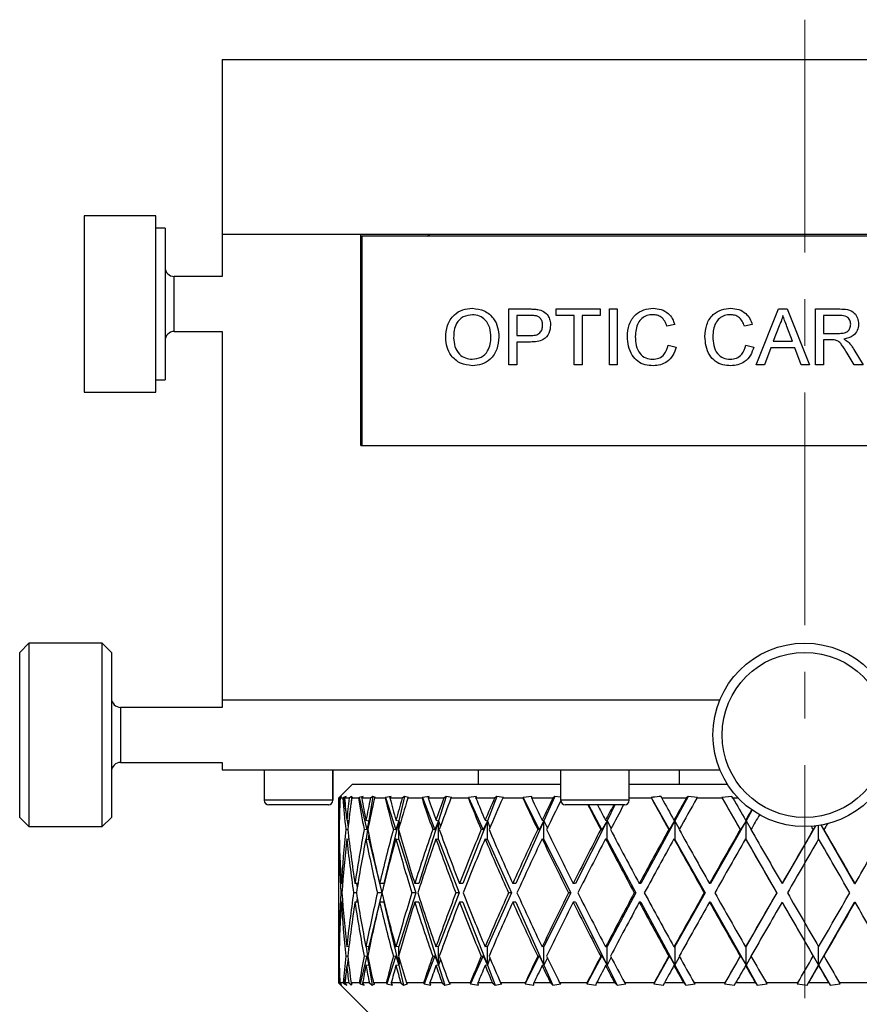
# Model space of a CAD drawing. Header units: inches. Extents: x 1.2 to 20.6, y 1.1 to 16.7.
# Tile 6 of 16: x 9.3 to 11.1, y 3.1 to 5.2. Entities that reach past the tile are written whole.
import ezdxf

# ---------------------------------------------------------------- set-up
doc = ezdxf.new("R2010")
doc.units = ezdxf.units.IN
doc.header["$MEASUREMENT"] = 0
doc.linetypes.add('CENTERX2', pattern=[0.8, 0.5, -0.1, 0.1, -0.1])
doc.layers.add('SLD-0', color=7, linetype='Continuous')

msp = doc.modelspace()

# ---------------------------------------------------------------- linework, layer by layer
at = {"color": 7, "linetype": 'Continuous', "lineweight": 25}
for p, q in [((9.7069, 5.1525), (9.7069, 4.7775)), ((9.7069, 5.1525), (12.2069, 5.1525)), ((9.5647, 4.8165), (9.4112, 4.8165)), ((9.4112, 4.8165), (9.4112, 4.5154)), ((9.5647, 4.5154), (9.5647, 4.8165)), ((9.5844, 4.7903), (9.5647, 4.7903)), ((9.5844, 4.7903), (9.5844, 4.5309)), ((9.7068, 4.7775), (9.7068, 4.6866)), ((9.7068, 4.7775), (10.0048, 4.7775)), ((10.0048, 4.7775), (12.2069, 4.7775)), ((10.0048, 4.3235), (10.0048, 4.7775)), ((10.1478, 4.7729), (10.1525, 4.7775)), ((10.0068, 4.7735), (10.0068, 4.3235)), ((10.0068, 4.7735), (11.9068, 4.7735)), ((9.7068, 4.6866), (9.6041, 4.6866)), ((9.6041, 4.5685), (9.6041, 4.6866)), ((10.0068, 4.6866), (10.0048, 4.6866)), ((10.3222, 4.6167), (10.3664, 4.6167)), ((10.3222, 4.4965), (10.3222, 4.6167)), ((10.4239, 4.6167), (10.5179, 4.6167)), ((10.4239, 4.6028), (10.4239, 4.6167)), ((10.5179, 4.6167), (10.5179, 4.6028)), ((10.5379, 4.6167), (10.5548, 4.6167)), ((10.5379, 4.4965), (10.5379, 4.6167)), ((10.5548, 4.6167), (10.5548, 4.4965)), ((10.8526, 4.4965), (10.9003, 4.6167)), ((10.9003, 4.6167), (10.9195, 4.6167)), ((10.9195, 4.6167), (10.9672, 4.4965)), ((10.98, 4.6167), (11.0321, 4.6167)), ((10.98, 4.4965), (10.98, 4.6167)), ((10.3679, 4.6028), (10.3392, 4.6028)), ((10.3392, 4.6028), (10.3392, 4.5597)), ((10.4624, 4.6028), (10.4239, 4.6028)), ((10.4624, 4.4965), (10.4624, 4.6028)), ((10.4794, 4.6028), (10.4794, 4.4965)), ((10.5179, 4.6028), (10.4794, 4.6028)), ((11.0327, 4.6028), (10.9969, 4.6028)), ((10.9969, 4.6028), (10.9969, 4.5643)), ((9.6041, 4.5685), (9.7068, 4.5685)), ((9.7068, 4.5685), (9.7068, 3.7775)), ((10.0048, 4.5685), (10.0068, 4.5685)), ((10.6781, 4.5833), (10.6611, 4.5797)), ((10.8444, 4.5833), (10.8275, 4.5797)), ((10.9017, 4.5806), (10.8894, 4.5474)), ((10.9304, 4.5474), (10.9187, 4.579)), ((10.3392, 4.5597), (10.3682, 4.5597)), ((10.3392, 4.5458), (10.3392, 4.4965)), ((10.3686, 4.5458), (10.3392, 4.5458)), ((10.8894, 4.5474), (10.9304, 4.5474)), ((10.9969, 4.5643), (11.0291, 4.5643)), ((10.9969, 4.5505), (10.9969, 4.4965)), ((11.0143, 4.5505), (10.9969, 4.5505)), ((9.5844, 4.5309), (9.5844, 4.4647)), ((10.6642, 4.539), (10.6812, 4.535)), ((10.8306, 4.539), (10.8475, 4.535)), ((10.8843, 4.5335), (10.8706, 4.4965)), ((10.9355, 4.5335), (10.8843, 4.5335)), ((10.9492, 4.4965), (10.9355, 4.5335)), ((11.0625, 4.5297), (11.0823, 4.4965)), ((9.4112, 4.5154), (9.4112, 4.4385)), ((9.5647, 4.4385), (9.5647, 4.5154)), ((11.0628, 4.4965), (11.0479, 4.5219)), ((10.3392, 4.4965), (10.3222, 4.4965)), ((10.4794, 4.4965), (10.4624, 4.4965)), ((10.5548, 4.4965), (10.5379, 4.4965)), ((10.8706, 4.4965), (10.8526, 4.4965)), ((10.9672, 4.4965), (10.9492, 4.4965)), ((10.9969, 4.4965), (10.98, 4.4965)), ((11.0823, 4.4965), (11.0628, 4.4965)), ((9.5647, 4.4647), (9.5844, 4.4647)), ((9.4112, 4.4385), (9.5647, 4.4385)), ((10.0048, 4.3235), (10.0068, 4.3235)), ((10.0068, 4.3235), (11.9068, 4.3235)), ((9.2923, 3.8994), (9.2726, 3.8797)), ((9.4498, 3.8994), (9.2923, 3.8994)), ((9.2923, 3.8994), (9.2923, 3.5057)), ((9.4694, 3.8797), (9.4498, 3.8994)), ((9.4498, 3.8628), (9.4498, 3.8994)), ((9.2726, 3.5253), (9.2726, 3.8797)), ((9.4694, 3.8797), (9.4694, 3.8468)), ((9.4498, 3.5057), (9.4498, 3.8628)), ((9.4694, 3.8468), (9.4694, 3.5253)), ((9.7068, 3.7775), (9.7068, 3.7616)), ((9.7068, 3.7775), (10.7748, 3.7775)), ((9.7068, 3.7616), (9.4891, 3.7616)), ((9.4891, 3.7616), (9.4891, 3.7506)), ((9.4891, 3.7506), (9.4891, 3.6435)), ((9.4891, 3.6435), (9.7068, 3.6435)), ((9.7068, 3.6435), (9.7068, 3.6275)), ((9.7068, 3.6275), (10.7748, 3.6275)), ((9.7973, 3.6275), (9.7973, 3.5622)), ((9.9446, 3.5622), (9.9446, 3.6275)), ((9.9448, 3.5622), (9.9448, 3.6275)), ((10.2568, 3.5965), (10.2568, 3.6275)), ((10.4332, 3.6275), (10.4332, 3.5622)), ((10.5805, 3.5622), (10.5805, 3.6275)), ((10.6876, 3.6275), (10.6876, 3.5965)), ((9.9868, 3.5965), (9.9605, 3.5702)), ((9.9868, 3.5965), (10.4332, 3.5965)), ((10.5805, 3.5965), (10.791, 3.5965)), ((9.923, 3.5622), (9.7973, 3.5622)), ((9.916, 3.5523), (9.8072, 3.5523)), ((9.9347, 3.5523), (9.916, 3.5523)), ((9.9446, 3.5622), (9.923, 3.5622)), ((9.9349, 3.5523), (9.9347, 3.5523)), ((9.9448, 3.5622), (9.9446, 3.5622)), ((9.9568, 3.5665), (9.9605, 3.5702)), ((9.9585, 3.5665), (9.9568, 3.5665)), ((9.9628, 3.5706), (9.9585, 3.5665)), ((9.9601, 3.5665), (9.9617, 3.5681)), ((9.9661, 3.5665), (9.9601, 3.5665)), ((9.9617, 3.5681), (9.9628, 3.5706)), ((9.9675, 3.5681), (9.9661, 3.5665)), ((9.9732, 3.5706), (9.9675, 3.5681)), ((9.9675, 3.5681), (9.9729, 3.5326)), ((9.9696, 3.5665), (9.9732, 3.5706)), ((9.9797, 3.5665), (9.9696, 3.5665)), ((9.9844, 3.5706), (9.9797, 3.5665)), ((9.9844, 3.5706), (9.9834, 3.5549)), ((9.9867, 3.5681), (9.9844, 3.5706)), ((9.9849, 3.5665), (9.9867, 3.5681)), ((9.9996, 3.5665), (9.9849, 3.5665)), ((10.0007, 3.5681), (9.9996, 3.5665)), ((10.0096, 3.5706), (10.0007, 3.5681)), ((10.0007, 3.5681), (10.0172, 3.4985)), ((10.0066, 3.5665), (10.0096, 3.5706)), ((10.025, 3.5665), (10.0066, 3.5665)), ((10.0299, 3.5706), (10.022, 3.5183)), ((10.0299, 3.5706), (10.025, 3.5665)), ((10.0356, 3.5681), (10.0299, 3.5706)), ((10.0337, 3.5665), (10.0356, 3.5681)), ((10.0566, 3.5665), (10.0337, 3.5665)), ((10.0575, 3.5681), (10.0566, 3.5665)), ((10.0694, 3.5706), (10.0575, 3.5681)), ((10.0575, 3.5681), (10.0795, 3.4985)), ((10.067, 3.5665), (10.0694, 3.5706)), ((10.0933, 3.5665), (10.067, 3.5665)), ((10.0983, 3.5706), (10.0859, 3.5183)), ((10.0983, 3.5706), (10.0933, 3.5665)), ((10.1071, 3.5681), (10.0983, 3.5706)), ((10.1053, 3.5665), (10.1071, 3.5681)), ((10.1358, 3.5665), (10.1053, 3.5665)), ((10.1365, 3.5681), (10.1358, 3.5665)), ((10.151, 3.5706), (10.1365, 3.5681)), ((10.1365, 3.5681), (10.1634, 3.4985)), ((10.1493, 3.5665), (10.151, 3.5706)), ((10.1828, 3.5665), (10.1493, 3.5665)), ((10.1878, 3.5706), (10.1713, 3.5183)), ((10.1878, 3.5706), (10.1828, 3.5665)), ((10.1996, 3.5681), (10.1878, 3.5706)), ((10.1977, 3.5665), (10.1996, 3.5681)), ((10.2352, 3.5665), (10.1977, 3.5665)), ((10.2356, 3.5681), (10.2352, 3.5665)), ((10.2524, 3.5706), (10.2356, 3.5681)), ((10.2356, 3.5681), (10.2669, 3.4985)), ((10.2515, 3.5665), (10.2524, 3.5706)), ((10.2914, 3.5665), (10.2515, 3.5665)), ((10.2962, 3.5706), (10.276, 3.5183)), ((10.2962, 3.5706), (10.2914, 3.5665)), ((10.3108, 3.5681), (10.2962, 3.5706)), ((10.3089, 3.5665), (10.3108, 3.5681)), ((10.3524, 3.5665), (10.3089, 3.5665)), ((10.3525, 3.5681), (10.3524, 3.5665)), ((10.3712, 3.5706), (10.3525, 3.5681)), ((10.3525, 3.5681), (10.3873, 3.4985)), ((10.3711, 3.5665), (10.3712, 3.5706)), ((10.4163, 3.5665), (10.3711, 3.5665)), ((10.421, 3.5706), (10.3974, 3.5183)), ((10.421, 3.5706), (10.4163, 3.5665)), ((10.4332, 3.5688), (10.421, 3.5706)), ((10.5805, 3.5622), (10.4332, 3.5622)), ((10.5706, 3.5523), (10.4431, 3.5523)), ((10.4927, 3.5523), (10.5218, 3.4985)), ((10.5497, 3.5523), (10.5327, 3.5183)), ((10.6282, 3.5665), (10.5805, 3.5665)), ((10.6276, 3.5681), (10.6282, 3.5665)), ((10.6276, 3.5681), (10.667, 3.4985)), ((10.6502, 3.5665), (10.6488, 3.5706)), ((10.7028, 3.5665), (10.6502, 3.5665)), ((10.7066, 3.5706), (10.6784, 3.5183)), ((10.7066, 3.5706), (10.7028, 3.5665)), ((10.7268, 3.5681), (10.7066, 3.5706)), ((10.7254, 3.5665), (10.7268, 3.5681)), ((10.78, 3.5665), (10.7254, 3.5665)), ((10.8007, 3.5706), (10.7792, 3.5681)), ((10.7792, 3.5681), (10.78, 3.5665)), ((10.7792, 3.5681), (10.8193, 3.4985)), ((10.8029, 3.5665), (10.8007, 3.5706)), ((10.8145, 3.5665), (10.8029, 3.5665)), ((9.9568, 3.5309), (9.9568, 3.4676)), ((10.8439, 3.5413), (10.8309, 3.5183)), ((9.2726, 3.5253), (9.2923, 3.5057)), ((9.4498, 3.5057), (9.4694, 3.5253)), ((9.9573, 3.5193), (9.9582, 3.5192)), ((9.9743, 3.5193), (9.9788, 3.5187)), ((9.9749, 3.5192), (9.9771, 3.5046)), ((10.0155, 3.5193), (10.022, 3.5183)), ((10.022, 3.5183), (10.0161, 3.4792)), ((10.022, 3.5183), (10.0172, 3.4985)), ((10.022, 3.5118), (10.022, 3.5183)), ((10.022, 3.5183), (10.0226, 3.5146)), ((10.0859, 3.5183), (10.0539, 3.3834)), ((10.0859, 3.5183), (10.0795, 3.4985)), ((10.0798, 3.5193), (10.0859, 3.5183)), ((10.0859, 3.5009), (10.0859, 3.5183)), ((10.0859, 3.5183), (10.0882, 3.5089)), ((10.1713, 3.5183), (10.1286, 3.3834)), ((10.1713, 3.5183), (10.1634, 3.4985)), ((10.1658, 3.5193), (10.1713, 3.5183)), ((10.1713, 3.4783), (10.1713, 3.5183)), ((10.1713, 3.5183), (10.1753, 3.5058)), ((10.276, 3.5183), (10.2236, 3.3834)), ((10.276, 3.5183), (10.2669, 3.4985)), ((10.2712, 3.5193), (10.276, 3.5183)), ((10.276, 3.4783), (10.276, 3.5183)), ((10.276, 3.5183), (10.2816, 3.5039)), ((10.3974, 3.5183), (10.3367, 3.3834)), ((10.3974, 3.5183), (10.3873, 3.4985)), ((10.3935, 3.5193), (10.3974, 3.5183)), ((10.3974, 3.4783), (10.3974, 3.5183)), ((10.3974, 3.5183), (10.4047, 3.5025)), ((10.5327, 3.5183), (10.465, 3.3834)), ((10.5327, 3.5183), (10.5218, 3.4985)), ((10.5297, 3.5193), (10.5327, 3.5183)), ((10.5327, 3.4783), (10.5327, 3.5183)), ((10.5327, 3.5183), (10.5413, 3.5013)), ((10.6784, 3.5183), (10.6055, 3.3834)), ((10.667, 3.4985), (10.6784, 3.5183)), ((10.6784, 3.5183), (10.6764, 3.5193)), ((10.6784, 3.5183), (10.6784, 3.4783)), ((10.6882, 3.5004), (10.6784, 3.5183)), ((10.8309, 3.5183), (10.7546, 3.3834)), ((10.8309, 3.5183), (10.8193, 3.4985)), ((10.83, 3.5193), (10.8309, 3.5183)), ((10.8309, 3.4783), (10.8309, 3.5183)), ((10.8309, 3.5183), (10.8417, 3.4995)), ((11.064, 3.3834), (10.992, 3.5088)), ((10.9921, 3.5088), (10.9981, 3.4985)), ((9.2923, 3.5057), (9.4498, 3.5057)), ((9.9577, 3.4992), (9.957, 3.4993)), ((9.9766, 3.4987), (9.9722, 3.4993)), ((10.0172, 3.4985), (10.0116, 3.4993)), ((10.0795, 3.4985), (10.0743, 3.4993)), ((10.0859, 3.4783), (10.0859, 3.4976)), ((10.1634, 3.4985), (10.1587, 3.4993)), ((10.2669, 3.4985), (10.2628, 3.4993)), ((10.3873, 3.4985), (10.384, 3.4993)), ((10.5218, 3.4985), (10.5193, 3.4993)), ((10.6653, 3.4993), (10.667, 3.4985)), ((10.8193, 3.4985), (10.8185, 3.4993)), ((10.98, 3.507), (10.9087, 3.3834)), ((10.98, 3.507), (10.975, 3.4985)), ((10.975, 3.4985), (10.9752, 3.4993)), ((10.9865, 3.4789), (10.9865, 3.5079)), ((10.9981, 3.4985), (10.9983, 3.4993)), ((9.9573, 3.4793), (9.9583, 3.4792)), ((9.9743, 3.4793), (9.9789, 3.4786)), ((9.9787, 3.4803), (9.9786, 3.4787)), ((10.0155, 3.4793), (10.022, 3.4783)), ((10.022, 3.4783), (10.022, 3.4867)), ((10.022, 3.4783), (10.0492, 3.3634)), ((10.0798, 3.4793), (10.0859, 3.4783)), ((10.0859, 3.4783), (10.1223, 3.3634)), ((10.1658, 3.4793), (10.1713, 3.4783)), ((10.1713, 3.4783), (10.2158, 3.3634)), ((10.2712, 3.4793), (10.276, 3.4783)), ((10.276, 3.4783), (10.3277, 3.3634)), ((10.3935, 3.4793), (10.3974, 3.4783)), ((10.3974, 3.4783), (10.455, 3.3634)), ((10.5297, 3.4793), (10.5327, 3.4783)), ((10.5327, 3.4783), (10.5947, 3.3634)), ((10.6784, 3.4783), (10.6764, 3.4793)), ((10.6784, 3.4783), (10.7433, 3.3634)), ((10.83, 3.4793), (10.8309, 3.4783)), ((10.8309, 3.4783), (10.8972, 3.3634)), ((9.9568, 3.4276), (9.9568, 3.2992)), ((9.9655, 3.3834), (9.9627, 3.3834)), ((9.9982, 3.3834), (9.9919, 3.3834)), ((9.9955, 3.3834), (9.9968, 3.3747)), ((10.0539, 3.3834), (10.0448, 3.3834)), ((10.1286, 3.3834), (10.1202, 3.3834)), ((10.2236, 3.3834), (10.2162, 3.3834)), ((10.3367, 3.3834), (10.3304, 3.3834)), ((10.465, 3.3834), (10.4601, 3.3834)), ((10.6055, 3.3834), (10.602, 3.3834)), ((10.7546, 3.3834), (10.7526, 3.3834)), ((10.9087, 3.3834), (10.9082, 3.3834)), ((11.064, 3.3834), (11.0651, 3.3834)), ((9.964, 3.3634), (9.9615, 3.3634)), ((9.995, 3.3634), (9.9889, 3.3634)), ((10.0492, 3.3634), (10.022, 3.2484)), ((10.0492, 3.3634), (10.0401, 3.3634)), ((10.1223, 3.3634), (10.0859, 3.2484)), ((10.1223, 3.3634), (10.1139, 3.3634)), ((10.2158, 3.3634), (10.1713, 3.2484)), ((10.2158, 3.3634), (10.2085, 3.3634)), ((10.3277, 3.3634), (10.276, 3.2484)), ((10.3277, 3.3634), (10.3215, 3.3634)), ((10.455, 3.3634), (10.3974, 3.2484)), ((10.455, 3.3634), (10.4501, 3.3634)), ((10.5947, 3.3634), (10.5327, 3.2484)), ((10.5947, 3.3634), (10.5912, 3.3634)), ((10.7433, 3.3634), (10.6784, 3.2484)), ((10.7433, 3.3634), (10.7413, 3.3634)), ((10.8972, 3.3634), (10.8309, 3.2484)), ((10.8972, 3.3634), (10.8967, 3.3634)), ((9.9655, 3.3434), (9.9627, 3.3434)), ((9.9982, 3.3434), (9.9919, 3.3434)), ((9.9968, 3.3521), (9.9955, 3.3434)), ((10.0539, 3.3434), (10.0448, 3.3434)), ((10.0539, 3.3434), (10.0859, 3.2084)), ((10.1286, 3.3434), (10.1202, 3.3434)), ((10.1286, 3.3434), (10.1713, 3.2084)), ((10.2236, 3.3434), (10.2162, 3.3434)), ((10.2236, 3.3434), (10.276, 3.2084)), ((10.3367, 3.3434), (10.3304, 3.3434)), ((10.3367, 3.3434), (10.3974, 3.2084)), ((10.465, 3.3434), (10.4601, 3.3434)), ((10.465, 3.3434), (10.5327, 3.2084)), ((10.6055, 3.3434), (10.602, 3.3434)), ((10.6055, 3.3434), (10.6784, 3.2084)), ((10.7546, 3.3434), (10.7526, 3.3434)), ((10.7546, 3.3434), (10.8309, 3.2084)), ((10.9087, 3.3434), (10.9082, 3.3434)), ((10.9087, 3.3434), (10.9865, 3.2084)), ((10.9865, 3.2084), (11.064, 3.3434)), ((11.064, 3.3434), (11.0651, 3.3434)), ((9.9568, 3.2592), (9.9568, 3.1959)), ((9.9583, 3.2476), (9.9573, 3.2475)), ((9.9789, 3.2481), (9.9743, 3.2475)), ((9.9786, 3.2481), (9.9787, 3.2465)), ((10.022, 3.2484), (10.0155, 3.2475)), ((10.0161, 3.2476), (10.022, 3.2084)), ((10.022, 3.2401), (10.022, 3.2484)), ((10.0859, 3.2484), (10.0798, 3.2475)), ((10.0859, 3.2291), (10.0859, 3.2484)), ((10.1713, 3.2484), (10.1658, 3.2475)), ((10.1713, 3.2084), (10.1713, 3.2484)), ((10.276, 3.2484), (10.2712, 3.2475)), ((10.276, 3.2084), (10.276, 3.2484)), ((10.3974, 3.2484), (10.3935, 3.2475)), ((10.3974, 3.2084), (10.3974, 3.2484)), ((10.5327, 3.2484), (10.5297, 3.2475)), ((10.5327, 3.2084), (10.5327, 3.2484)), ((10.6764, 3.2475), (10.6784, 3.2484)), ((10.6784, 3.2484), (10.6784, 3.2084)), ((10.8309, 3.2484), (10.83, 3.2475)), ((10.8309, 3.2084), (10.8309, 3.2484)), ((10.9865, 3.2084), (10.9865, 3.2479)), ((9.957, 3.2275), (9.9577, 3.2276)), ((9.9722, 3.2275), (9.9766, 3.2281)), ((9.9771, 3.2222), (9.9749, 3.2076)), ((10.0172, 3.2283), (10.0029, 3.168)), ((10.0116, 3.2275), (10.0172, 3.2283)), ((10.0172, 3.2283), (10.022, 3.2084)), ((10.022, 3.2084), (10.022, 3.2149)), ((10.0795, 3.2283), (10.0605, 3.168)), ((10.0743, 3.2275), (10.0795, 3.2283)), ((10.0795, 3.2283), (10.0859, 3.2084)), ((10.0859, 3.2084), (10.0859, 3.2259)), ((10.0882, 3.2179), (10.0859, 3.2084)), ((10.1634, 3.2283), (10.1401, 3.168)), ((10.1587, 3.2275), (10.1634, 3.2283)), ((10.1634, 3.2283), (10.1713, 3.2084)), ((10.1753, 3.221), (10.1713, 3.2084)), ((10.2669, 3.2283), (10.2398, 3.168)), ((10.2628, 3.2275), (10.2669, 3.2283)), ((10.2669, 3.2283), (10.276, 3.2084)), ((10.2816, 3.2229), (10.276, 3.2084)), ((10.3873, 3.2283), (10.3571, 3.168)), ((10.384, 3.2275), (10.3873, 3.2283)), ((10.3873, 3.2283), (10.3974, 3.2084)), ((10.4047, 3.2243), (10.3974, 3.2084)), ((10.5218, 3.2283), (10.4893, 3.168)), ((10.5193, 3.2275), (10.5218, 3.2283)), ((10.5218, 3.2283), (10.5327, 3.2084)), ((10.5413, 3.2254), (10.5327, 3.2084)), ((10.667, 3.2283), (10.6329, 3.168)), ((10.667, 3.2283), (10.6653, 3.2275)), ((10.6784, 3.2084), (10.667, 3.2283)), ((10.6784, 3.2084), (10.6882, 3.2264)), ((10.8193, 3.2283), (10.7845, 3.168)), ((10.8185, 3.2275), (10.8193, 3.2283)), ((10.8193, 3.2283), (10.8309, 3.2084)), ((10.8417, 3.2272), (10.8309, 3.2084)), ((10.975, 3.2283), (10.9865, 3.2084)), ((10.9752, 3.2275), (10.975, 3.2283)), ((10.9981, 3.2283), (10.9865, 3.2084)), ((10.9983, 3.2275), (10.9981, 3.2283)), ((9.9582, 3.2076), (9.9573, 3.2075)), ((9.9729, 3.1941), (9.9689, 3.168)), ((9.9788, 3.2081), (9.9743, 3.2075)), ((10.022, 3.2084), (10.0155, 3.2075)), ((10.0226, 3.2122), (10.022, 3.2084)), ((10.022, 3.2084), (10.0285, 3.1656)), ((10.0859, 3.2084), (10.0798, 3.2075)), ((10.0859, 3.2084), (10.096, 3.1656)), ((10.1713, 3.2084), (10.1658, 3.2075)), ((10.1713, 3.2084), (10.1848, 3.1656)), ((10.276, 3.2084), (10.2712, 3.2075)), ((10.276, 3.2084), (10.2926, 3.1656)), ((10.3974, 3.2084), (10.3935, 3.2075)), ((10.3974, 3.2084), (10.4167, 3.1656)), ((10.5327, 3.2084), (10.5297, 3.2075)), ((10.5327, 3.2084), (10.5541, 3.1656)), ((10.6764, 3.2075), (10.6784, 3.2084)), ((10.6784, 3.2084), (10.7015, 3.1656)), ((10.8309, 3.2084), (10.83, 3.2075)), ((10.8309, 3.2084), (10.8551, 3.1656)), ((10.9619, 3.1656), (10.9865, 3.2084)), ((10.9865, 3.2084), (10.9867, 3.2075)), ((10.9865, 3.2084), (11.0113, 3.1656)), ((9.9615, 3.1656), (9.9569, 3.1703)), ((9.9582, 3.1703), (9.9569, 3.1703)), ((9.9582, 3.1703), (9.963, 3.1656)), ((9.962, 3.168), (9.9596, 3.1703)), ((9.9669, 3.1703), (9.9596, 3.1703)), ((9.9669, 3.1703), (9.9689, 3.168)), ((9.9746, 3.1656), (9.9705, 3.1703)), ((9.9785, 3.1703), (9.9705, 3.1703)), ((9.9785, 3.1703), (9.9838, 3.1656)), ((9.9834, 3.1719), (9.9838, 3.1656)), ((9.9861, 3.168), (9.9836, 3.1703)), ((10.0013, 3.1703), (9.9836, 3.1703)), ((10.0013, 3.1703), (10.0029, 3.168)), ((10.0118, 3.1656), (10.0084, 3.1703)), ((10.023, 3.1703), (10.0084, 3.1703)), ((10.023, 3.1703), (10.0285, 3.1656)), ((10.0342, 3.168), (10.0315, 3.1703)), ((10.0592, 3.1703), (10.0315, 3.1703)), ((10.0592, 3.1703), (10.0605, 3.168)), ((10.0723, 3.1656), (10.0696, 3.1703)), ((10.0904, 3.1703), (10.0696, 3.1703)), ((10.0904, 3.1703), (10.096, 3.1656)), ((10.1049, 3.168), (10.1022, 3.1703)), ((10.1392, 3.1703), (10.1022, 3.1703)), ((10.1392, 3.1703), (10.1401, 3.168)), ((10.1546, 3.1656), (10.1527, 3.1703)), ((10.1792, 3.1703), (10.1527, 3.1703)), ((10.1792, 3.1703), (10.1848, 3.1656)), ((10.1967, 3.168), (10.194, 3.1703)), ((10.2393, 3.1703), (10.194, 3.1703)), ((10.2393, 3.1703), (10.2398, 3.168)), ((10.2567, 3.1656), (10.2556, 3.1703)), ((10.2871, 3.1703), (10.2556, 3.1703)), ((10.2871, 3.1703), (10.2926, 3.1656)), ((10.3071, 3.168), (10.3045, 3.1703)), ((10.3571, 3.1703), (10.3045, 3.1703)), ((10.3571, 3.1703), (10.3571, 3.168)), ((10.3759, 3.1656), (10.3758, 3.1703)), ((10.4115, 3.1703), (10.3758, 3.1703)), ((10.4115, 3.1703), (10.4167, 3.1656)), ((10.4336, 3.168), (10.4311, 3.1703)), ((10.4896, 3.1703), (10.4311, 3.1703)), ((10.4896, 3.1703), (10.4893, 3.168)), ((10.5095, 3.1656), (10.5103, 3.1703)), ((10.5493, 3.1703), (10.5103, 3.1703)), ((10.5493, 3.1703), (10.5541, 3.1656)), ((10.5729, 3.168), (10.5706, 3.1703)), ((10.6337, 3.1703), (10.5706, 3.1703)), ((10.6337, 3.1703), (10.6329, 3.168)), ((10.6541, 3.1656), (10.6558, 3.1703)), ((10.6972, 3.1703), (10.6558, 3.1703)), ((10.6972, 3.1703), (10.7015, 3.1656)), ((10.7217, 3.168), (10.7197, 3.1703)), ((10.7857, 3.1703), (10.7197, 3.1703)), ((10.7857, 3.1703), (10.7845, 3.168)), ((10.8062, 3.1656), (10.8086, 3.1703)), ((10.8514, 3.1703), (10.8086, 3.1703)), ((10.8514, 3.1703), (10.8551, 3.1656)), ((10.8763, 3.168), (10.8746, 3.1703)), ((10.9419, 3.1703), (10.8746, 3.1703)), ((10.9419, 3.1703), (10.9404, 3.168)), ((10.9619, 3.1656), (10.9652, 3.1703)), ((11.0083, 3.1703), (10.9652, 3.1703)), ((11.0083, 3.1703), (11.0113, 3.1656)), ((11.0329, 3.168), (11.0315, 3.1703)), ((11.0985, 3.1703), (11.0315, 3.1703)), ((9.961, 3.1662), (9.9615, 3.1656)), ((9.961, 3.1661), (10.0506, 3.0765)), ((9.963, 3.1656), (9.962, 3.168)), ((9.9689, 3.168), (9.9746, 3.1656)), ((9.9838, 3.1656), (9.9861, 3.168)), ((10.0029, 3.168), (10.0118, 3.1656)), ((10.0285, 3.1656), (10.0342, 3.168)), ((10.0605, 3.168), (10.0723, 3.1656)), ((10.096, 3.1656), (10.1049, 3.168)), ((10.1401, 3.168), (10.1546, 3.1656)), ((10.1848, 3.1656), (10.1967, 3.168)), ((10.2398, 3.168), (10.2567, 3.1656)), ((10.2926, 3.1656), (10.3071, 3.168)), ((10.3571, 3.168), (10.3759, 3.1656)), ((10.4167, 3.1656), (10.4336, 3.168)), ((10.4893, 3.168), (10.5095, 3.1656)), ((10.5541, 3.1656), (10.5729, 3.168)), ((10.6329, 3.168), (10.6541, 3.1656)), ((10.7015, 3.1656), (10.7217, 3.168)), ((10.7845, 3.168), (10.8062, 3.1656)), ((10.8551, 3.1656), (10.8763, 3.168)), ((10.9404, 3.168), (10.9619, 3.1656)), ((11.0113, 3.1656), (11.0329, 3.168))]:
    msp.add_line(p, q, dxfattribs=at)
for radius in [0.1969, 0.1772]:
    msp.add_circle((10.9568, 3.7025), radius, dxfattribs=at)
for centre, radius, start, end in [((9.6041, 4.7063), 0.0197, 180, 270), ((9.6041, 4.5488), 0.0197, 90, 180), ((9.4891, 3.7813), 0.0197, 180, 270), ((9.4891, 3.6238), 0.0197, 90, 180), ((9.8072, 3.5622), 0.00984, 180, 270), ((9.9347, 3.5622), 0.00984, 270, 0), ((9.9349, 3.5622), 0.00984, 270, 0), ((10.4431, 3.5622), 0.00984, 180, 270), ((10.5706, 3.5622), 0.00984, 270, 0)]:
    msp.add_arc(centre, radius, start, end, dxfattribs=at)
for centre, major_axis, ratio, start_param, end_param in [((10.9568, 3.3834), (-0.1607, 1.7296), 0.570645, 1.411893, 1.439279), ((10.9568, 3.3434), (-0.1607, 1.7296), 0.570645, 1.397754, 1.427696), ((10.9568, 3.3834), (-0.0728, 1.7315), 0.575988, 1.44067, 1.468055), ((10.9568, 3.3434), (-0.0728, 1.7315), 0.575988, 1.417415, 1.456472), ((10.9568, 3.3434), (-0.3726, 1.7203), 0.539415, 1.325306, 1.364364), ((10.9568, 3.3834), (-0.3726, 1.7203), 0.539415, 1.348561, 1.375947), ((10.9568, 3.3834), (0.1607, 1.7296), 0.570645, 1.517849, 1.545235), ((10.9568, 3.3434), (0.1607, 1.7296), 0.570645, 1.494594, 1.533652), ((10.9568, 3.3434), (-0.546, 1.7113), 0.489571, 1.286676, 1.325733), ((10.9568, 3.3834), (-0.546, 1.7113), 0.489571, 1.309931, 1.337316), ((10.9568, 3.3834), (0.3726, 1.7203), 0.539415, 1.581181, 1.608566), ((10.9568, 3.3434), (0.3726, 1.7203), 0.539415, 1.557926, 1.596983), ((10.9568, 3.3434), (-0.681, 1.7072), 0.428922, 1.272162, 1.31122), ((10.9568, 3.3834), (-0.681, 1.7072), 0.428922, 1.295417, 1.322803), ((10.9568, 3.3834), (0.546, 1.7113), 0.489571, 1.619811, 1.647197), ((10.9568, 3.3434), (0.546, 1.7113), 0.489571, 1.596556, 1.635614), ((10.9568, 3.3434), (-0.7845, 1.7085), 0.362958, 1.276468, 1.315525), ((10.9568, 3.3834), (-0.7845, 1.7085), 0.362958, 1.299723, 1.327108), ((10.9568, 3.3834), (0.681, 1.7072), 0.428922, 1.634325, 1.66171), ((10.9568, 3.3434), (0.681, 1.7072), 0.428922, 1.61107, 1.650128), ((10.9568, 3.3434), (-0.8631, 1.7133), 0.294824, 1.294176, 1.333233), ((10.9568, 3.3834), (-0.8631, 1.7133), 0.294824, 1.317431, 1.344816), ((10.9568, 3.3834), (0.7845, 1.7085), 0.362958, 1.630019, 1.657405), ((10.9568, 3.3434), (0.7845, 1.7085), 0.362958, 1.606764, 1.645822), ((10.9568, 3.3434), (-0.9213, 1.7195), 0.226103, 1.321053, 1.36011), ((10.9568, 3.3834), (-0.9213, 1.7195), 0.226103, 1.344308, 1.371693), ((10.9568, 3.3834), (0.8631, 1.7133), 0.294824, 1.612311, 1.639697), ((10.9568, 3.3434), (0.8631, 1.7133), 0.294824, 1.592296, 1.628114), ((10.9568, 3.3434), (-0.9624, 1.7254), 0.15748, 1.362264, 1.393061), ((10.9568, 3.3834), (-0.9624, 1.7254), 0.15748, 1.385498, 1.404644), ((10.9568, 3.3834), (0.9213, 1.7195), 0.226103, 1.593673, 1.61282), ((10.9568, 3.3434), (0.9213, 1.7195), 0.226103, 1.57044, 1.601237), ((10.9568, 3.3434), (-0.988, 1.7298), 0.089151, 1.390738, 1.429796), ((10.9568, 3.3834), (-0.988, 1.7298), 0.089151, 1.413993, 1.441379), ((10.9568, 3.3834), (0.9624, 1.7254), 0.15748, 1.552484, 1.579869), ((10.9568, 3.3434), (0.9624, 1.7254), 0.15748, 1.529229, 1.568286), ((10.9568, 3.3434), (-0.9993, 1.7319), 0.021059, 1.429465, 1.468523), ((10.9568, 3.3834), (-0.9993, 1.7319), 0.021059, 1.452721, 1.480106), ((10.9568, 3.3834), (0.988, 1.7298), 0.089151, 1.530028, 1.543134), ((10.9568, 3.3434), (0.988, 1.7298), 0.089151, 1.51304, 1.531551), ((10.9568, 3.3434), (0.9993, 1.7319), 0.021059, 1.485566, 1.492824), ((10.9568, 3.3834), (-0.0728, 1.7315), 0.575988, 1.479638, 1.509525), ((10.9568, 3.3834), (-0.1607, 1.7296), 0.570645, 1.450861, 1.517818), ((10.9568, 3.3834), (0.1607, 1.7296), 0.570645, 1.556817, 1.623774), ((10.9568, 3.3834), (-0.3726, 1.7203), 0.539415, 1.38753, 1.454487), ((10.9568, 3.3834), (0.3726, 1.7203), 0.539415, 1.620149, 1.687106), ((10.9568, 3.3834), (-0.546, 1.7113), 0.489571, 1.348899, 1.415856), ((10.9568, 3.3834), (0.546, 1.7113), 0.489571, 1.65878, 1.725736), ((10.9568, 3.3834), (-0.681, 1.7072), 0.428922, 1.334386, 1.401342), ((10.9568, 3.3834), (0.681, 1.7072), 0.428922, 1.673293, 1.74025), ((10.9568, 3.3834), (-0.7845, 1.7085), 0.362958, 1.338691, 1.405648), ((10.9568, 3.3834), (0.7845, 1.7085), 0.362958, 1.668988, 1.735945), ((10.9568, 3.3834), (-0.8631, 1.7133), 0.294824, 1.356399, 1.423356), ((10.9568, 3.3834), (0.8631, 1.7133), 0.294824, 1.65128, 1.718236), ((10.9568, 3.3834), (-0.9213, 1.7195), 0.226103, 1.383276, 1.450233), ((10.9568, 3.3834), (0.9213, 1.7195), 0.226103, 1.624403, 1.691359), ((10.9568, 3.3834), (-0.9624, 1.7254), 0.15748, 1.416227, 1.483184), ((10.9568, 3.3834), (0.9624, 1.7254), 0.15748, 1.591452, 1.658409), ((10.9568, 3.3834), (-0.988, 1.7298), 0.089151, 1.452962, 1.519919), ((10.9568, 3.3834), (0.988, 1.7298), 0.089151, 1.554717, 1.621674), ((10.9568, 3.3834), (-0.9993, 1.7319), 0.021059, 1.491689, 1.558646), ((10.9568, 3.3834), (0.9993, 1.7319), 0.021059, 1.51599, 1.582947), ((10.9568, 3.3434), (-0.9967, 1.7314), 0.046971, 4.77548, 4.779486), ((10.9568, 3.3834), (-0.9967, 1.7314), 0.046971, 4.685357, 4.752314), ((10.9568, 3.3834), (0.9967, 1.7314), 0.046971, 4.739421, 4.806378), ((10.9568, 3.3434), (-0.0728, 1.7315), 0.575988, 1.468055, 1.497964), ((10.9568, 3.3434), (-0.1607, 1.7296), 0.570645, 1.439279, 1.506271), ((10.9568, 3.3434), (0.1607, 1.7296), 0.570645, 1.545235, 1.612227), ((10.9568, 3.3434), (-0.3726, 1.7203), 0.539415, 1.375947, 1.442939), ((10.9568, 3.3434), (0.3726, 1.7203), 0.539415, 1.608566, 1.675559), ((10.9568, 3.3434), (-0.546, 1.7113), 0.489571, 1.337316, 1.404309), ((10.9568, 3.3434), (0.546, 1.7113), 0.489571, 1.647197, 1.714189), ((10.9568, 3.3434), (-0.681, 1.7072), 0.428922, 1.322803, 1.389795), ((10.9568, 3.3434), (0.681, 1.7072), 0.428922, 1.66171, 1.728703), ((10.9568, 3.3434), (-0.7845, 1.7085), 0.362958, 1.327108, 1.394101), ((10.9568, 3.3434), (0.7845, 1.7085), 0.362958, 1.657405, 1.724397), ((10.9568, 3.3434), (-0.8631, 1.7133), 0.294824, 1.344816, 1.411809), ((10.9568, 3.3434), (0.8631, 1.7133), 0.294824, 1.639697, 1.706689), ((10.9568, 3.3434), (-0.9213, 1.7195), 0.226103, 1.371693, 1.438686), ((10.9568, 3.3434), (0.9213, 1.7195), 0.226103, 1.61282, 1.679812), ((10.9568, 3.3434), (-0.9624, 1.7254), 0.15748, 1.404644, 1.471636), ((10.9568, 3.3434), (0.9624, 1.7254), 0.15748, 1.579869, 1.646862), ((10.9568, 3.3434), (-0.988, 1.7298), 0.089151, 1.441379, 1.508371), ((10.9568, 3.3434), (0.988, 1.7298), 0.089151, 1.543134, 1.610127), ((10.9568, 3.3434), (-0.9993, 1.7319), 0.021059, 1.480106, 1.547098), ((10.9568, 3.3434), (0.9993, 1.7319), 0.021059, 1.504407, 1.5714), ((10.9568, 3.3434), (-0.9967, 1.7314), 0.046971, 4.696904, 4.763897), ((10.9568, 3.3834), (0.1607, 1.7296), 0.570645, 1.635322, 1.702314), ((10.9568, 3.3834), (-0.1607, 1.7296), 0.570645, 1.529366, 1.596358), ((10.9568, 3.3834), (0.3726, 1.7203), 0.539415, 1.698653, 1.765646), ((10.9568, 3.3834), (-0.3726, 1.7203), 0.539415, 1.466034, 1.533027), ((10.9568, 3.3834), (0.546, 1.7113), 0.489571, 1.737284, 1.804276), ((10.9568, 3.3834), (-0.546, 1.7113), 0.489571, 1.427403, 1.494396), ((10.9568, 3.3834), (0.681, 1.7072), 0.428922, 1.751798, 1.81879), ((10.9568, 3.3834), (-0.681, 1.7072), 0.428922, 1.41289, 1.479882), ((10.9568, 3.3834), (0.7845, 1.7085), 0.362958, 1.747492, 1.814484), ((10.9568, 3.3834), (-0.7845, 1.7085), 0.362958, 1.417195, 1.484188), ((10.9568, 3.3834), (0.8631, 1.7133), 0.294824, 1.729784, 1.796776), ((10.9568, 3.3834), (-0.8631, 1.7133), 0.294824, 1.434904, 1.501896), ((10.9568, 3.3834), (0.9213, 1.7195), 0.226103, 1.702907, 1.769899), ((10.9568, 3.3834), (-0.9213, 1.7195), 0.226103, 1.46178, 1.528773), ((10.9568, 3.3834), (0.9624, 1.7254), 0.15748, 1.669956, 1.736949), ((10.9568, 3.3834), (-0.9624, 1.7254), 0.15748, 1.494731, 1.561723), ((10.9568, 3.3834), (0.988, 1.7298), 0.089151, 1.633221, 1.700214), ((10.9568, 3.3834), (-0.988, 1.7298), 0.089151, 1.531466, 1.598458), ((10.9568, 3.3834), (0.9993, 1.7319), 0.021059, 1.594494, 1.661487), ((10.9568, 3.3834), (-0.9993, 1.7319), 0.021059, 1.570193, 1.637186), ((10.9568, 3.3834), (0.9967, 1.7314), 0.046971, 4.660881, 4.727874), ((10.9568, 3.3434), (0.1607, 1.7296), 0.570645, 1.623774, 1.690731), ((10.9568, 3.3434), (-0.1607, 1.7296), 0.570645, 1.517818, 1.584775), ((10.9568, 3.3434), (0.3726, 1.7203), 0.539415, 1.687106, 1.754063), ((10.9568, 3.3434), (-0.3726, 1.7203), 0.539415, 1.454487, 1.521444), ((10.9568, 3.3434), (0.546, 1.7113), 0.489571, 1.725736, 1.792693), ((10.9568, 3.3434), (-0.546, 1.7113), 0.489571, 1.415856, 1.482813), ((10.9568, 3.3434), (0.681, 1.7072), 0.428922, 1.74025, 1.807207), ((10.9568, 3.3434), (-0.681, 1.7072), 0.428922, 1.401342, 1.468299), ((10.9568, 3.3434), (0.7845, 1.7085), 0.362958, 1.735945, 1.802901), ((10.9568, 3.3434), (-0.7845, 1.7085), 0.362958, 1.405648, 1.472605), ((10.9568, 3.3434), (0.8631, 1.7133), 0.294824, 1.718236, 1.785193), ((10.9568, 3.3434), (-0.8631, 1.7133), 0.294824, 1.423356, 1.490313), ((10.9568, 3.3434), (0.9213, 1.7195), 0.226103, 1.691359, 1.758316), ((10.9568, 3.3434), (-0.9213, 1.7195), 0.226103, 1.450233, 1.51719), ((10.9568, 3.3434), (0.9624, 1.7254), 0.15748, 1.658409, 1.725366), ((10.9568, 3.3434), (-0.9624, 1.7254), 0.15748, 1.483184, 1.550141), ((10.9568, 3.3434), (0.988, 1.7298), 0.089151, 1.621674, 1.688631), ((10.9568, 3.3434), (-0.988, 1.7298), 0.089151, 1.519919, 1.586875), ((10.9568, 3.3434), (0.9993, 1.7319), 0.021059, 1.582947, 1.649904), ((10.9568, 3.3434), (-0.9993, 1.7319), 0.021059, 1.558646, 1.625603), ((10.9568, 3.3434), (0.9967, 1.7314), 0.046971, 4.672464, 4.739421), ((10.9568, 3.3434), (-0.9967, 1.7314), 0.046971, 4.6184, 4.685357), ((10.9568, 3.3834), (0.0728, 1.7315), 0.575988, 1.643628, 1.673537), ((10.9568, 3.3434), (0.0728, 1.7315), 0.575988, 1.632068, 1.661954), ((10.9568, 3.3834), (0.1607, 1.7296), 0.570645, 1.713897, 1.743838), ((10.9568, 3.3834), (0.0728, 1.7315), 0.575988, 1.68512, 1.718358), ((10.9568, 3.3834), (0.3726, 1.7203), 0.539415, 1.777229, 1.810466), ((10.9568, 3.3834), (-0.1607, 1.7296), 0.570645, 1.607941, 1.641179), ((10.9568, 3.3834), (0.546, 1.7113), 0.489571, 1.815859, 1.849097), ((10.9568, 3.3834), (-0.3726, 1.7203), 0.539415, 1.544609, 1.577847), ((10.9568, 3.3834), (0.681, 1.7072), 0.428922, 1.830373, 1.863611), ((10.9568, 3.3834), (-0.546, 1.7113), 0.489571, 1.505979, 1.539217), ((10.9568, 3.3834), (0.7845, 1.7085), 0.362958, 1.826067, 1.859305), ((10.9568, 3.3834), (-0.681, 1.7072), 0.428922, 1.491465, 1.524703), ((10.9568, 3.3834), (0.8631, 1.7133), 0.294824, 1.808359, 1.841597), ((10.9568, 3.3834), (-0.7845, 1.7085), 0.362958, 1.495771, 1.529009), ((10.9568, 3.3834), (0.9213, 1.7195), 0.226103, 1.781482, 1.81472), ((10.9568, 3.3834), (-0.8631, 1.7133), 0.294824, 1.513479, 1.546717), ((10.9568, 3.3834), (0.9624, 1.7254), 0.15748, 1.748532, 1.781769), ((10.9568, 3.3834), (-0.9213, 1.7195), 0.226103, 1.540356, 1.573594), ((10.9568, 3.3834), (0.988, 1.7298), 0.089151, 1.711797, 1.745035), ((10.9568, 3.3834), (-0.9624, 1.7254), 0.15748, 1.573306, 1.606544), ((10.9568, 3.3834), (0.9993, 1.7319), 0.021059, 1.67307, 1.706307), ((10.9568, 3.3834), (-0.988, 1.7298), 0.089151, 1.610041, 1.643279), ((10.9568, 3.3834), (0.9967, 1.7314), 0.046971, 4.616061, 4.649298), ((10.9568, 3.3834), (-0.9993, 1.7319), 0.021059, 1.648769, 1.682006), ((10.9568, 3.3434), (0.1607, 1.7296), 0.570645, 1.702314, 1.723895), ((10.9568, 3.3434), (0.0728, 1.7315), 0.575988, 1.673537, 1.695118), ((10.9568, 3.3434), (0.3726, 1.7203), 0.539415, 1.765646, 1.787227), ((10.9568, 3.3434), (-0.1607, 1.7296), 0.570645, 1.596358, 1.617939), ((10.9568, 3.3434), (0.546, 1.7113), 0.489571, 1.804276, 1.825857), ((10.9568, 3.3434), (-0.3726, 1.7203), 0.539415, 1.533027, 1.554608), ((10.9568, 3.3434), (0.681, 1.7072), 0.428922, 1.81879, 1.840371), ((10.9568, 3.3434), (-0.546, 1.7113), 0.489571, 1.494396, 1.515977), ((10.9568, 3.3434), (0.7845, 1.7085), 0.362958, 1.814484, 1.836065), ((10.9568, 3.3434), (-0.681, 1.7072), 0.428922, 1.479882, 1.501463), ((10.9568, 3.3434), (0.8631, 1.7133), 0.294824, 1.796776, 1.818357), ((10.9568, 3.3434), (-0.7845, 1.7085), 0.362958, 1.484188, 1.505769), ((10.9568, 3.3434), (0.9213, 1.7195), 0.226103, 1.769899, 1.79148), ((10.9568, 3.3434), (-0.8631, 1.7133), 0.294824, 1.501896, 1.523477), ((10.9568, 3.3434), (0.9624, 1.7254), 0.15748, 1.736949, 1.75853), ((10.9568, 3.3434), (-0.9213, 1.7195), 0.226103, 1.528773, 1.550354), ((10.9568, 3.3434), (0.988, 1.7298), 0.089151, 1.700214, 1.721795), ((10.9568, 3.3434), (-0.9624, 1.7254), 0.15748, 1.561723, 1.583305), ((10.9568, 3.3434), (0.9993, 1.7319), 0.021059, 1.661487, 1.683068), ((10.9568, 3.3434), (-0.988, 1.7298), 0.089151, 1.598458, 1.620039), ((10.9568, 3.3434), (0.9967, 1.7314), 0.046971, 4.6393, 4.660881), ((10.9568, 3.3434), (-0.9993, 1.7319), 0.021059, 1.637186, 1.658767)]:
    msp.add_ellipse(centre, major_axis=major_axis, ratio=ratio, start_param=start_param, end_param=end_param, dxfattribs=at)
for points, knots in [([(10.1867, 4.555), (10.1873, 4.564), (10.1885, 4.582), (10.2025, 4.6039), (10.2225, 4.6165), (10.2367, 4.6177), (10.2438, 4.6182)], [0, 0, 0, 0, 0.28057, 0.559575, 0.779561, 1, 1, 1, 1]), ([(10.2438, 4.6182), (10.2526, 4.6172), (10.2703, 4.6151), (10.2897, 4.5981), (10.2993, 4.5772), (10.3002, 4.5634), (10.3007, 4.5564)], [0, 0, 0, 0, 0.279564, 0.558584, 0.779087, 1, 1, 1, 1]), ([(10.3664, 4.6167), (10.3697, 4.6167), (10.3757, 4.6167), (10.3816, 4.6159), (10.3842, 4.6156)], [0, 0, 0, 0, 0.5601005, 1, 1, 1, 1]), ([(10.3842, 4.6156), (10.3885, 4.6145), (10.3972, 4.6124), (10.4062, 4.6031), (10.4108, 4.5926), (10.4113, 4.5856), (10.4116, 4.5822)], [0, 0, 0, 0, 0.280013, 0.55891, 0.779396, 1, 1, 1, 1]), ([(10.5764, 4.5575), (10.5771, 4.5662), (10.5783, 4.5835), (10.5917, 4.6047), (10.6114, 4.6163), (10.625, 4.6176), (10.6318, 4.6182)], [0, 0, 0, 0, 0.280492, 0.55957, 0.779615, 1, 1, 1, 1]), ([(10.6318, 4.6182), (10.6377, 4.6178), (10.6494, 4.6169), (10.6638, 4.6082), (10.6735, 4.5964), (10.6765, 4.5877), (10.6781, 4.5833)], [0, 0, 0, 0, 0.280081, 0.559449, 0.779549, 1, 1, 1, 1]), ([(10.7428, 4.5575), (10.7434, 4.5662), (10.7447, 4.5835), (10.7581, 4.6047), (10.7778, 4.6163), (10.7913, 4.6176), (10.7981, 4.6182)], [0, 0, 0, 0, 0.2804925, 0.5595697, 0.7796153, 1, 1, 1, 1]), ([(10.7981, 4.6182), (10.804, 4.6178), (10.8158, 4.6169), (10.8302, 4.6082), (10.8398, 4.5964), (10.8429, 4.5877), (10.8444, 4.5833)], [0, 0, 0, 0, 0.2800806, 0.5594487, 0.7795488, 1, 1, 1, 1]), ([(11.0321, 4.6167), (11.0377, 4.6166), (11.0487, 4.6165), (11.0635, 4.61), (11.0711, 4.5973), (11.072, 4.5886), (11.0724, 4.5843)], [0, 0, 0, 0, 0.281671, 0.559202, 0.779411, 1, 1, 1, 1]), ([(10.2438, 4.6044), (10.2371, 4.6035), (10.2236, 4.6016), (10.2092, 4.5876), (10.2042, 4.5707), (10.2038, 4.5601), (10.2036, 4.5548)], [0, 0, 0, 0, 0.279197, 0.557793, 0.778554, 1, 1, 1, 1]), ([(10.2837, 4.5565), (10.2833, 4.5631), (10.2825, 4.5762), (10.2735, 4.5927), (10.2593, 4.6028), (10.249, 4.6038), (10.2438, 4.6044)], [0, 0, 0, 0, 0.280797, 0.560068, 0.779984, 1, 1, 1, 1]), ([(10.3817, 4.6018), (10.3791, 4.6022), (10.3746, 4.6028), (10.3699, 4.6028), (10.3679, 4.6028)], [0, 0, 0, 0, 0.5595849, 1, 1, 1, 1]), ([(10.3946, 4.5817), (10.3945, 4.5841), (10.3942, 4.5889), (10.3912, 4.595), (10.387, 4.5996), (10.3835, 4.6011), (10.3817, 4.6018)], [0, 0, 0, 0, 0.280261, 0.560078, 0.78015, 1, 1, 1, 1]), ([(10.6309, 4.6044), (10.6267, 4.6041), (10.6182, 4.6035), (10.6069, 4.597), (10.5984, 4.5863), (10.5943, 4.5725), (10.5937, 4.5626), (10.5934, 4.5576)], [0, 0, 0, 0, 0.186723, 0.372906, 0.559236, 0.779422, 1, 1, 1, 1]), ([(10.6611, 4.5797), (10.6598, 4.5834), (10.6572, 4.5909), (10.6497, 4.5994), (10.6403, 4.6038), (10.6341, 4.6042), (10.6309, 4.6044)], [0, 0, 0, 0, 0.2805533, 0.5597389, 0.7796538, 1, 1, 1, 1]), ([(10.7973, 4.6044), (10.7931, 4.6041), (10.7846, 4.6035), (10.7732, 4.597), (10.7648, 4.5863), (10.7606, 4.5725), (10.76, 4.5626), (10.7597, 4.5576)], [0, 0, 0, 0, 0.186723, 0.372906, 0.559236, 0.779422, 1, 1, 1, 1]), ([(10.8275, 4.5797), (10.8262, 4.5834), (10.8235, 4.5909), (10.8161, 4.5994), (10.8066, 4.6038), (10.8004, 4.6042), (10.7973, 4.6044)], [0, 0, 0, 0, 0.2805533, 0.5597389, 0.7796538, 1, 1, 1, 1]), ([(10.9099, 4.6028), (10.9088, 4.5985), (10.9067, 4.5909), (10.9032, 4.5838), (10.9017, 4.5806)], [0, 0, 0, 0, 0.559915, 1, 1, 1, 1]), ([(10.9187, 4.579), (10.9171, 4.5834), (10.9141, 4.5914), (10.9112, 4.5993), (10.9099, 4.6028)], [0, 0, 0, 0, 0.560002, 1, 1, 1, 1]), ([(11.0555, 4.5839), (11.0551, 4.5871), (11.0544, 4.5934), (11.046, 4.602), (11.0378, 4.6025), (11.0327, 4.6028)], [0, 0, 0, 0, 0.280406, 0.559981, 1, 1, 1, 1]), ([(10.3682, 4.5597), (10.3718, 4.5598), (10.3792, 4.5601), (10.389, 4.5644), (10.394, 4.573), (10.3944, 4.5788), (10.3946, 4.5817)], [0, 0, 0, 0, 0.281401, 0.559753, 0.779356, 1, 1, 1, 1]), ([(10.4116, 4.5822), (10.4109, 4.5761), (10.4096, 4.5642), (10.3978, 4.5506), (10.3827, 4.5464), (10.3733, 4.546), (10.3686, 4.5458)], [0, 0, 0, 0, 0.279812, 0.557836, 0.778561, 1, 1, 1, 1]), ([(11.0291, 4.5643), (11.0326, 4.5644), (11.0396, 4.5645), (11.0492, 4.5679), (11.0545, 4.5757), (11.0552, 4.5812), (11.0555, 4.5839)], [0, 0, 0, 0, 0.281563, 0.560238, 0.779872, 1, 1, 1, 1]), ([(11.0724, 4.5843), (11.0719, 4.5796), (11.0709, 4.5702), (11.0599, 4.5564), (11.0479, 4.5537), (11.0405, 4.552)], [0, 0, 0, 0, 0.280517, 0.560502, 1, 1, 1, 1]), ([(10.2437, 4.495), (10.235, 4.496), (10.2176, 4.498), (10.1984, 4.5144), (10.1885, 4.5347), (10.1873, 4.5482), (10.1867, 4.555)], [0, 0, 0, 0, 0.2796, 0.558765, 0.77931, 1, 1, 1, 1]), ([(10.2036, 4.5548), (10.204, 4.5484), (10.2049, 4.5356), (10.2145, 4.5199), (10.2285, 4.5103), (10.2386, 4.5093), (10.2436, 4.5089)], [0, 0, 0, 0, 0.280657, 0.559885, 0.779849, 1, 1, 1, 1]), ([(10.2436, 4.5089), (10.2502, 4.5097), (10.2634, 4.5114), (10.277, 4.5251), (10.283, 4.5411), (10.2835, 4.5514), (10.2837, 4.5565)], [0, 0, 0, 0, 0.2791, 0.558192, 0.778806, 1, 1, 1, 1]), ([(10.3007, 4.5564), (10.2999, 4.5476), (10.2984, 4.53), (10.2844, 4.5087), (10.2644, 4.497), (10.2506, 4.4957), (10.2437, 4.495)], [0, 0, 0, 0, 0.280353, 0.559502, 0.779635, 1, 1, 1, 1]), ([(10.6321, 4.495), (10.6262, 4.4953), (10.6144, 4.4959), (10.5978, 4.5035), (10.5853, 4.5179), (10.5778, 4.5367), (10.5769, 4.5506), (10.5764, 4.5575)], [0, 0, 0, 0, 0.186967, 0.373181, 0.559548, 0.779642, 1, 1, 1, 1]), ([(10.5934, 4.5576), (10.5937, 4.5511), (10.5944, 4.5383), (10.6014, 4.521), (10.6153, 4.5106), (10.6254, 4.5095), (10.6305, 4.5089)], [0, 0, 0, 0, 0.281245, 0.5607156, 0.780138, 1, 1, 1, 1]), ([(10.7985, 4.495), (10.7925, 4.4953), (10.7807, 4.4959), (10.7642, 4.5035), (10.7516, 4.5179), (10.7442, 4.5367), (10.7433, 4.5506), (10.7428, 4.5575)], [0, 0, 0, 0, 0.186967, 0.373181, 0.559548, 0.779642, 1, 1, 1, 1]), ([(10.7597, 4.5576), (10.76, 4.5511), (10.7607, 4.5383), (10.7677, 4.521), (10.7817, 4.5106), (10.7918, 4.5095), (10.7969, 4.5089)], [0, 0, 0, 0, 0.281245, 0.560716, 0.780138, 1, 1, 1, 1]), ([(11.0226, 4.5499), (11.0211, 4.5501), (11.0183, 4.5505), (11.0155, 4.5505), (11.0143, 4.5505)], [0, 0, 0, 0, 0.559853, 1, 1, 1, 1]), ([(11.0479, 4.5219), (11.0442, 4.5281), (11.039, 4.5366), (11.0307, 4.5468), (11.0253, 4.5489), (11.0226, 4.5499)], [0, 0, 0, 0, 0.56088, 0.780729, 1, 1, 1, 1]), ([(11.0405, 4.552), (11.0424, 4.5511), (11.0457, 4.5494), (11.0486, 4.5471), (11.0499, 4.5461)], [0, 0, 0, 0, 0.56012, 1, 1, 1, 1]), ([(11.0499, 4.5461), (11.0526, 4.5433), (11.0574, 4.5382), (11.061, 4.5323), (11.0625, 4.5297)], [0, 0, 0, 0, 0.559794, 1, 1, 1, 1]), ([(10.6305, 4.5089), (10.6351, 4.5093), (10.6444, 4.5102), (10.6584, 4.5204), (10.662, 4.5319), (10.6642, 4.539)], [0, 0, 0, 0, 0.280711, 0.560905, 1, 1, 1, 1]), ([(10.6812, 4.535), (10.6792, 4.5289), (10.6752, 4.5166), (10.6625, 4.5032), (10.6473, 4.496), (10.6372, 4.4953), (10.6321, 4.495)], [0, 0, 0, 0, 0.280256, 0.559546, 0.779589, 1, 1, 1, 1]), ([(10.7969, 4.5089), (10.8015, 4.5093), (10.8107, 4.5102), (10.8248, 4.5204), (10.8284, 4.5319), (10.8306, 4.539)], [0, 0, 0, 0, 0.280711, 0.560905, 1, 1, 1, 1]), ([(10.8475, 4.535), (10.8455, 4.5289), (10.8416, 4.5166), (10.8289, 4.5032), (10.8136, 4.496), (10.8035, 4.4953), (10.7985, 4.495)], [0, 0, 0, 0, 0.280256, 0.559546, 0.779589, 1, 1, 1, 1]), ([(10.6488, 3.5706), (10.6429, 3.57), (10.6359, 3.5691), (10.6288, 3.5682), (10.6276, 3.5681)], [0, 0, 0, 0, 0.833343, 1, 1, 1, 1])]:
    msp.add_open_spline(points, degree=3, knots=knots, dxfattribs=at)
at = {"layer": 'SLD-0', "color": 7, "linetype": 'CENTERX2', "lineweight": 18}
msp.add_line((10.9568, 5.2377), (10.9568, 1.1013), dxfattribs=at)

doc.saveas('drawing.dxf')
